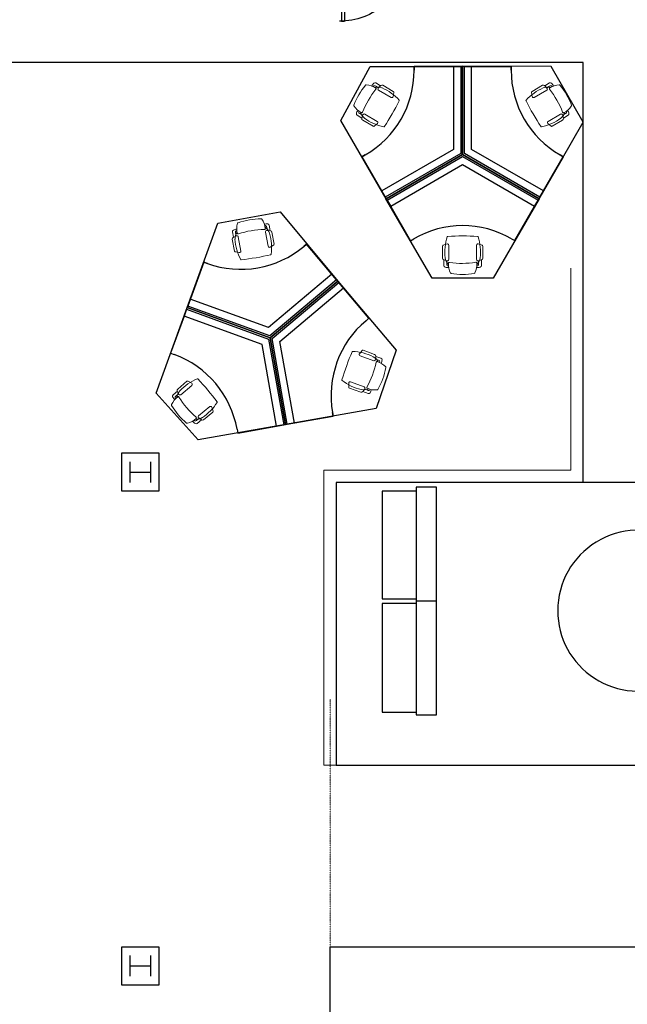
# Model space of a CAD drawing. Header units: inches. Extents: x -92 to 3837, y -260 to 2192.
# Tile 12 of 31: x 1028 to 1382, y 284 to 858. Entities that reach past the tile are written whole.
import ezdxf
from ezdxf import colors
from ezdxf.entities.mleader import LeaderData, LeaderLine
from ezdxf.math import Vec2, Vec3

# ---------------------------------------------------------------- set-up
doc = ezdxf.new("R2010")
doc.units = ezdxf.units.IN
doc.header["$MEASUREMENT"] = 0
doc.linetypes.add('Centerline_SM', pattern=[0.25, 0.15625, -0.03125, 0.03125, -0.03125])
doc.layers.get('0').update_dxf_attribs({"linetype": 'CONTINUOUS'})
for name, color, linetype in [('I-DOOR', 9, 'CONTINUOUS'), ('I-FLOR-CASE', 8, 'CONTINUOUS'), ('I-FURN', 8, 'CONTINUOUS'), ('I-FURN-CHAR', 9, 'CONTINUOUS'), ('I-WALL', 8, 'CONTINUOUS'), ('S-COLS', 7, 'CONTINUOUS'), ('triLabelLayer', 7, 'CONTINUOUS'), ('triSpaceLayer', 7, 'CONTINUOUS')]:
    doc.layers.add(name, color=color, linetype=linetype)
doc.styles.add('FDC_SPC', font='ROMANS.SHX', dxfattribs={"height": 12})
doc.styles.get("Standard").update_dxf_attribs({"font": 'romans.shx'})

# ---------------------------------------------------------------- blocks, each defined once
blk = doc.blocks.new('door')
for p, q in [((0, 0), (-36, 0)), ((-36, 0), (-36, -1.8)), ((0, 0), (0, -1.8)), ((0, -1.8), (-36, -1.8))]:
    blk.add_line(p, q)
at = {"extrusion": (0, 0, -1)}
blk.add_ellipse((0, 0), major_axis=(25.46, 25.46), ratio=1, start_param=2.356194, end_param=3.956783, dxfattribs=at)
blk = doc.blocks.new('Reception desk - Reception desk-5932769-LEVEL 02 - CAD Team Plan')
at = {"layer": 'I-FURN'}
for p, q in [((1258.69, 582.88), (1238.95, 582.88)), ((1238.95, 582.88), (1238.95, 520.15)), ((1270.5, 585.25), (1258.69, 585.25)), ((1258.69, 585.25), (1258.69, 518.89)), ((1270.5, 518.89), (1270.5, 585.25)), ((1238.95, 520.15), (1258.69, 520.15)), ((1258.69, 517.34), (1238.95, 517.34)), ((1238.95, 517.34), (1238.95, 453.9)), ((1258.69, 518.89), (1270.5, 518.89)), ((1270.5, 518.75), (1258.69, 518.75)), ((1258.69, 518.75), (1258.69, 452.39)), ((1270.5, 452.39), (1270.5, 518.75)), ((1238.95, 453.9), (1258.69, 453.9)), ((1258.69, 452.39), (1270.5, 452.39))]:
    blk.add_line(p, q, dxfattribs=at)
blk = doc.blocks.new('lobby rug - lobby rug-5932851-LEVEL 02 - CAD Team Plan')
at = {"layer": 'I-FURN'}
for start, end in [(62.90454, 180), (55.95694, 57.13549), (0, 18.62224), (180, 294.07522), (338.45182, 360), (296.27282, 298.48347)]:
    blk.add_arc((1388.16, 513.17), 46.95, start, end, dxfattribs=at)
blk = doc.blocks.new('120 Workstation - Single - 120 Workstation - Single-6158397-LEVEL 02 - CAD Team Plan')
at = {"layer": 'I-FURN'}
for p, q in [((0, 0), (-44.58, -25.74)), ((-44.08, -26.6), (0, -1.15)), ((44.52, -25.7), (0, 0)), ((0, -1.15), (44.02, -26.57)), ((0, -6.06), (-41.95, -30.28)), ((41.89, -30.25), (0, -6.06)), ((-44.58, -25.74), (-44.08, -26.6)), ((-44.08, -26.6), (-41.95, -30.28)), ((-44.08, -26.6), (-30.45, -50.2)), ((30.39, -50.17), (44.02, -26.57)), ((41.89, -30.25), (44.02, -26.57)), ((44.02, -26.57), (44.52, -25.7)), ((-41.95, -30.28), (-30.45, -50.2)), ((30.39, -50.17), (41.89, -30.25)), ((-30.45, -50.2), (-28.5, -49.07)), ((-30.45, -50.2), (-28.5, -49.07)), ((28.5, -49.07), (30.39, -50.17)), ((28.5, -49.07), (30.39, -50.17))]:
    blk.add_line(p, q, dxfattribs=at)
blk.add_arc((0, -98.44), 57, 60, 120, dxfattribs=at)
blk.add_arc((0, -98.44), 57, 60, 120, dxfattribs=at)
blk = doc.blocks.new('120 Workstation - Single - 120 Workstation - Single-6434444-LEVEL 02 - CAD Team Plan')
at = {"layer": 'I-FURN'}
for p, q in [((-30.45, 50.2), (-44.08, 26.6)), ((-41.95, 30.28), (-30.45, 50.2)), ((-30.45, 50.2), (-28.5, 49.07)), ((-28.5, 49.07), (-30.45, 50.2)), ((28.5, 49.07), (30.39, 50.17)), ((30.39, 50.17), (28.5, 49.07)), ((30.39, 50.17), (41.89, 30.25)), ((44.02, 26.57), (30.39, 50.17)), ((-44.08, 26.6), (-41.95, 30.28)), ((0, 6.06), (-41.95, 30.28)), ((41.89, 30.25), (0, 6.06)), ((41.89, 30.25), (44.02, 26.57)), ((-44.08, 26.6), (-44.58, 25.74)), ((-44.58, 25.74), (0, 0)), ((0, 1.15), (-44.08, 26.6)), ((44.02, 26.57), (0, 1.15)), ((0, 0), (44.52, 25.7)), ((44.52, 25.7), (44.02, 26.57))]:
    blk.add_line(p, q, dxfattribs=at)
blk.add_arc((0, 98.44), 57, 240, 300, dxfattribs=at)
blk.add_arc((0, 98.44), 57, 240, 300, dxfattribs=at)
blk = doc.blocks.new('120 Workstation - Single - 120 Workstation - Single-V18-LEVEL 02 - CAD Team Plan')
at = {"layer": 'I-FURN'}
for p, q in [((-30.45, 50.2), (-44.08, 26.6)), ((-41.95, 30.28), (-30.45, 50.2)), ((-30.45, 50.2), (-28.5, 49.07)), ((-28.5, 49.07), (-30.45, 50.2)), ((28.5, 49.07), (30.39, 50.17)), ((30.39, 50.17), (28.5, 49.07)), ((30.39, 50.17), (41.89, 30.25)), ((44.02, 26.57), (30.39, 50.17)), ((-44.08, 26.6), (-41.95, 30.28)), ((0, 6.06), (-41.95, 30.28)), ((41.89, 30.25), (0, 6.06)), ((41.89, 30.25), (44.02, 26.57)), ((-44.08, 26.6), (-44.58, 25.74)), ((-44.58, 25.74), (0, 0)), ((0, 1.15), (-44.08, 26.6)), ((44.02, 26.57), (0, 1.15)), ((0, 0), (44.52, 25.7)), ((44.52, 25.7), (44.02, 26.57))]:
    blk.add_line(p, q, dxfattribs=at)
blk.add_arc((0, 98.44), 57, 240, 300, dxfattribs=at)
blk.add_arc((0, 98.44), 57, 240, 300, dxfattribs=at)
blk = doc.blocks.new('120 Workstation - Single - 120 Workstation - Single-V19-LEVEL 02 - CAD Team Plan')
at = {"layer": 'I-FURN'}
for p, q in [((0, 0), (-44.58, -25.74)), ((-44.08, -26.6), (0, -1.15)), ((44.52, -25.7), (0, 0)), ((0, -1.15), (44.02, -26.57)), ((0, -6.06), (-41.95, -30.28)), ((41.89, -30.25), (0, -6.06)), ((-44.58, -25.74), (-44.08, -26.6)), ((-44.08, -26.6), (-41.95, -30.28)), ((-44.08, -26.6), (-30.45, -50.2)), ((30.39, -50.17), (44.02, -26.57)), ((41.89, -30.25), (44.02, -26.57)), ((44.02, -26.57), (44.52, -25.7)), ((-41.95, -30.28), (-30.45, -50.2)), ((30.39, -50.17), (41.89, -30.25)), ((-30.45, -50.2), (-28.5, -49.07)), ((-30.45, -50.2), (-28.5, -49.07)), ((28.5, -49.07), (30.39, -50.17)), ((28.5, -49.07), (30.39, -50.17))]:
    blk.add_line(p, q, dxfattribs=at)
blk.add_arc((0, -98.44), 57, 60, 120, dxfattribs=at)
blk.add_arc((0, -98.44), 57, 60, 120, dxfattribs=at)
blk = doc.blocks.new('120 Workstation - Single - 120 Workstation - Single 02-6434448-LEVEL 02 - CAD Team Plan')
at = {"layer": 'I-FURN'}
for p, q in [((-30.45, 50.2), (-44.08, 26.6)), ((-41.95, 30.28), (-30.45, 50.2)), ((-30.45, 50.2), (-28.5, 49.07)), ((-28.5, 49.07), (-30.45, 50.2)), ((28.5, 49.07), (30.39, 50.17)), ((30.39, 50.17), (28.5, 49.07)), ((30.39, 50.17), (41.89, 30.25)), ((44.02, 26.57), (30.39, 50.17)), ((-44.08, 26.6), (-41.95, 30.28)), ((0, 6.06), (-41.95, 30.28)), ((41.89, 30.25), (0, 6.06)), ((41.89, 30.25), (44.02, 26.57)), ((-44.08, 26.6), (-44.58, 25.74)), ((-44.58, 25.74), (0, 0)), ((0, 1.15), (-44.08, 26.6)), ((44.02, 26.57), (0, 1.15)), ((0, 0), (44.52, 25.7)), ((44.52, 25.7), (44.02, 26.57))]:
    blk.add_line(p, q, dxfattribs=at)
blk.add_arc((0, 98.44), 57, 240, 300, dxfattribs=at)
blk.add_arc((0, 98.44), 57, 240, 300, dxfattribs=at)
blk = doc.blocks.new('120 Workstation - Single - 120 Workstation - Single-V20-LEVEL 02 - CAD Team Plan')
at = {"layer": 'I-FURN'}
for p, q in [((-30.45, 50.2), (-44.08, 26.6)), ((-41.95, 30.28), (-30.45, 50.2)), ((-30.45, 50.2), (-28.5, 49.07)), ((-28.5, 49.07), (-30.45, 50.2)), ((28.5, 49.07), (30.39, 50.17)), ((30.39, 50.17), (28.5, 49.07)), ((30.39, 50.17), (41.89, 30.25)), ((44.02, 26.57), (30.39, 50.17)), ((-44.08, 26.6), (-41.95, 30.28)), ((0, 6.06), (-41.95, 30.28)), ((41.89, 30.25), (0, 6.06)), ((41.89, 30.25), (44.02, 26.57)), ((-44.08, 26.6), (-44.58, 25.74)), ((-44.58, 25.74), (0, 0)), ((0, 1.15), (-44.08, 26.6)), ((44.02, 26.57), (0, 1.15)), ((0, 0), (44.52, 25.7)), ((44.52, 25.7), (44.02, 26.57))]:
    blk.add_line(p, q, dxfattribs=at)
blk.add_arc((0, 98.44), 57, 240, 300, dxfattribs=at)
blk.add_arc((0, 98.44), 57, 240, 300, dxfattribs=at)
blk = doc.blocks.new('Task Chair - Task Chair-6158274-LEVEL 02 - CAD Team Plan')
at = {"lineweight": 5}
for p, q in [((-10.89, 14.02), (-10.89, 17.31)), ((10.89, 14.02), (10.89, 17.31)), ((-11.74, 13.02), (-11.74, 5.99)), ((-9.03, 14.51), (-10.99, 13.99)), ((-9.29, 14.44), (-9.29, 16.44)), ((-8.09, 5.32), (-8.09, 13.79)), ((8.09, 5.32), (8.09, 13.79)), ((9.03, 14.51), (10.99, 13.99)), ((9.29, 14.44), (9.29, 16.44)), ((11.74, 13.02), (11.74, 5.99)), ((-11.35, 5.44), (-9.09, 4.62)), ((11.35, 5.44), (9.09, 4.62))]:
    blk.add_line(p, q, dxfattribs=at)
for centre, radius, start, end in [((-9.98, 17.31), 0.911, 104.17322, 180), ((-8.73, 12.36), 6.02, 84.73068, 104.17322), ((-8.34, 16.66), 0.896, 85.74173, 150.2619), ((2.78, 16.57), 11.1, 153.38789, 183.8774), ((-6.7, 21.32), 0.5, 100.17834, 153.38789), ((0.18, -16.95), 39.38, 80.3974, 100.17834), ((6.66, 21.39), 0.5, 27.01843, 80.3974), ((-2.78, 16.57), 11.1, 356.61214, 27.01843), ((8.73, 12.36), 6.02, 75.82678, 95.26932), ((8.34, 16.66), 0.896, 29.7381, 94.25827), ((9.98, 17.31), 0.911, 360, 75.82678), ((-10.74, 13.02), 1, 105, 180), ((18.38, 9.32), 28.78, 173.24037, 197.98911), ((-3.71, 11.94), 6.53, 134.84247, 173.24037), ((-7.97, 16.44), 1.32, 150.2619, 180), ((-8.84, 13.79), 0.75, 0, 105), ((-7.79, 15.86), 0.5, 183.8774, 279.14111), ((0.29, -34.42), 50.42, 81.52325, 99.14111), ((7.8, 15.95), 0.5, 261.52325, 356.61214), ((8.84, 13.79), 0.75, 75, 180), ((3.71, 11.94), 6.53, 6.75963, 45.15753), ((-18.38, 9.32), 28.78, 341.9891, 6.75963), ((7.97, 16.44), 1.32, 360, 29.7381), ((10.74, 13.02), 1, 0, 75), ((-11.15, 5.99), 0.585, 180, 250), ((11.15, 5.99), 0.585, 290, 0), ((-8.84, 5.32), 0.75, 250, 360), ((-8.71, 0.53), 0.3, 197.98911, 267.02535), ((0.1, 169.98), 169.98, 267.02535, 272.90687), ((8.84, 5.32), 0.75, 180, 290), ((8.7, 0.52), 0.3, 272.90687, 341.9891)]:
    blk.add_arc(centre, radius, start, end, dxfattribs=at)
blk = doc.blocks.new('Task Chair - Task Chair-6417990-LEVEL 02 - CAD Team Plan')
at = {"lineweight": 5}
for p, q in [((-11.35, -5.44), (-9.09, -4.62)), ((-8.09, -5.32), (-8.09, -13.79)), ((8.09, -5.32), (8.09, -13.79)), ((11.35, -5.44), (9.09, -4.62)), ((-11.74, -13.02), (-11.74, -5.99)), ((11.74, -13.02), (11.74, -5.99)), ((-9.03, -14.51), (-10.99, -13.99)), ((-10.89, -14.02), (-10.89, -17.31)), ((-9.29, -14.44), (-9.29, -16.44)), ((9.03, -14.51), (10.99, -13.99)), ((9.29, -14.44), (9.29, -16.44)), ((10.89, -14.02), (10.89, -17.31))]:
    blk.add_line(p, q, dxfattribs=at)
for centre, radius, start, end in [((0.1, -169.98), 169.98, 87.09313, 92.97465), ((-11.15, -5.99), 0.585, 110, 180), ((18.38, -9.32), 28.78, 162.01089, 186.75963), ((-8.84, -5.32), 0.75, 0, 110), ((-8.71, -0.53), 0.3, 92.97465, 162.01089), ((8.84, -5.32), 0.75, 70, 180), ((8.7, -0.52), 0.3, 18.0109, 87.09313), ((-18.38, -9.32), 28.78, 353.24037, 18.0109), ((11.15, -5.99), 0.585, 360, 70), ((-10.74, -13.02), 1, 180, 255), ((-3.71, -11.94), 6.53, 186.75963, 225.15753), ((-7.97, -16.44), 1.32, 180, 209.7381), ((-8.34, -16.66), 0.896, 209.7381, 274.25827), ((-8.84, -13.79), 0.75, 255, 360), ((2.78, -16.57), 11.1, 176.1226, 206.61211), ((-7.79, -15.86), 0.5, 80.85889, 176.1226), ((0.29, 34.42), 50.42, 260.85889, 278.47675), ((-2.78, -16.57), 11.1, 332.98157, 3.38786), ((7.8, -15.95), 0.5, 3.38786, 98.47675), ((8.84, -13.79), 0.75, 180, 285), ((8.34, -16.66), 0.896, 265.74173, 330.2619), ((3.71, -11.94), 6.53, 314.84247, 353.24037), ((7.97, -16.44), 1.32, 330.2619, 0), ((10.74, -13.02), 1, 285, 360), ((-9.98, -17.31), 0.911, 180, 255.82678), ((-8.73, -12.36), 6.02, 255.82678, 275.26932), ((-6.7, -21.32), 0.5, 206.61211, 259.82166), ((0.18, 16.95), 39.38, 259.82166, 279.6026), ((6.66, -21.39), 0.5, 279.6026, 332.98157), ((8.73, -12.36), 6.02, 264.73068, 284.17322), ((9.98, -17.31), 0.911, 284.17322, 0)]:
    blk.add_arc(centre, radius, start, end, dxfattribs=at)

msp = doc.modelspace()

# ---------------------------------------------------------------- linework, layer by layer
at = {"layer": 'I-DOOR', "linetype": 'Centerline_SM', "lineweight": 13}
msp.add_line((1208.5, 461.49), (1208.5, 215.49), dxfattribs=at)
at = {"layer": 'I-WALL', "lineweight": 18}
for p, q in [((1348.88, 712.99), (1348.88, 595.12)), ((1356.13, 587.87), (1356.13, 712.99)), ((1204.88, 595.12), (1204.88, 422.99)), ((1348.88, 595.12), (1204.88, 595.12)), ((1212.13, 422.99), (1212.13, 587.87)), ((1212.13, 587.87), (1356.13, 587.87)), ((1204.88, 422.99), (1212.13, 422.99))]:
    msp.add_line(p, q, dxfattribs=at)
at = {"layer": 'S-COLS'}
for points in [[(1109, 605), (1087, 605), (1087, 583), (1109, 583)], [(1109, 317), (1087, 317), (1087, 295), (1109, 295)]]:
    msp.add_lwpolyline(points, close=True, dxfattribs=at)
at = {"layer": 'S-COLS', "flags": 128}
for points in [[(1092, 588), (1092, 600)], [(1104, 588), (1104, 600)], [(1092, 594), (1104, 594)], [(1092, 300), (1092, 312)], [(1104, 300), (1104, 312)], [(1092, 306), (1104, 306)]]:
    msp.add_lwpolyline(points, dxfattribs=at)
at = {"layer": 'triSpaceLayer'}
msp.add_lwpolyline([(1469, 587.87), (1356.13, 587.87), (1356.13, 832.99), (1017.5, 832.99), (1017.5, 828), (729.5, 828), (729.5, 823.75), (176.22, 823.75), (176.22, 826.78), (7.38, 826.78), (7.38, 858)], dxfattribs=at)
for points in [[(1285.81, 830.6), (1285.81, 779.19), (1241.24, 753.46), (1214.88, 799.11), (1231.95, 830.6), (1285.81, 830.6)], [(1356.13, 798.18), (1337.36, 830.67), (1285.81, 830.69), (1285.81, 779.19), (1330.33, 753.49), (1356.13, 798.18)], [(1285.81, 779.19), (1330.33, 753.49), (1303.52, 707.05), (1268.02, 707.06), (1240.99, 753.31), (1285.81, 779.19)], [(1143.16, 739.13), (1179.36, 745.72), (1213, 705.37), (1173.62, 672.33), (1125.25, 689.93), (1143.16, 739.13)], [(1173.62, 672.33), (1213, 705.37), (1246.99, 665.05), (1235.45, 631.03), (1182.55, 621.7), (1173.62, 672.33)], [(1182.55, 621.7), (1131.68, 612.73), (1107.13, 640.14), (1125.25, 689.93), (1173.62, 672.33), (1182.55, 621.7)], [(1447, 587.87), (1212.13, 587.87), (1212.13, 422.99), (1447, 422.99), (1447, 587.87)], [(1208.5, 317.01), (1455.5, 317.01), (1455.5, -34.46), (1425.72, -21.99), (1364.94, 7.38), (1208.5, 7.38), (1208.5, 317.01)]]:
    msp.add_lwpolyline(points, close=True, dxfattribs=at)

# ---------------------------------------------------------------- block references
at = {"layer": 'I-DOOR', "rotation": 89.98620900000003}
msp.add_blockref('door', (1215.13, 893.07), dxfattribs=at)
at = {"layer": 'I-FURN'}
for name, p, rotation in [('120 Workstation - Single - 120 Workstation - Single 02-6434448-LEVEL 02 - CAD Team Plan', (1285.81, 779.19), 60.00000000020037), ('120 Workstation - Single - 120 Workstation - Single-V20-LEVEL 02 - CAD Team Plan', (1285.81, 779.19), 300.0000000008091), ('120 Workstation - Single - 120 Workstation - Single-6434444-LEVEL 02 - CAD Team Plan', (1173.62, 672.33), 10.00000000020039), ('120 Workstation - Single - 120 Workstation - Single-V18-LEVEL 02 - CAD Team Plan', (1173.62, 672.33), 250.0000000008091), ('120 Workstation - Single - 120 Workstation - Single-6158397-LEVEL 02 - CAD Team Plan', (1173.62, 672.33), 310.0000000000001)]:
    msp.add_blockref(name, p, dxfattribs=dict(at, rotation=rotation))
for name, p in [('120 Workstation - Single - 120 Workstation - Single-V19-LEVEL 02 - CAD Team Plan', (1285.81, 779.19)), ('Reception desk - Reception desk-5932769-LEVEL 02 - CAD Team Plan', (0, 0)), ('lobby rug - lobby rug-5932851-LEVEL 02 - CAD Team Plan', (0, 0))]:
    msp.add_blockref(name, p, dxfattribs=at)
at = {"layer": 'I-FURN-CHAR'}
for name, p, rotation in [('Task Chair - Task Chair-6417990-LEVEL 02 - CAD Team Plan', (1244.71, 802.92), 240.0000000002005), ('Task Chair - Task Chair-6417990-LEVEL 02 - CAD Team Plan', (1326.91, 802.92), 120.0000000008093), ('Task Chair - Task Chair-6417990-LEVEL 02 - CAD Team Plan', (1165.38, 719.06), 190.0000000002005), ('Task Chair - Task Chair-6158274-LEVEL 02 - CAD Team Plan', (1285.81, 731.74), 180), ('Task Chair - Task Chair-6417990-LEVEL 02 - CAD Team Plan', (1218.22, 656.09), 70.00000000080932), ('Task Chair - Task Chair-6158274-LEVEL 02 - CAD Team Plan', (1137.27, 641.82), 129.9999999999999)]:
    msp.add_blockref(name, p, dxfattribs=dict(at, rotation=rotation))

# ---------------------------------------------------------------- texts
at = {"layer": 'triLabelLayer', "color": 7, "char_height": 12, "attachment_point": 5, "style": 'FDC_SPC'}
for insert in [(1250.34, 792.03), (1320.97, 792.09), (1285.66, 743.12), (1169.13, 709.02), (1210.31, 663.53), (1144.84, 651.33), (1329.56, 505.43)]:
    msp.add_mtext('{\\fSansSerif;\\H0.01;}', dxfattribs=dict(at, insert=insert))

# ---------------------------------------------------------------- leaders
at = {"layer": 'I-FLOR-CASE'}
ml = msp.add_multileader_mtext('Standard', dxfattribs=at)
ml.set_content('GLASS SHELVES', color=256)
ml.set_leader_properties()
ml.build(insert=Vec2(0, 0))
ml.multileader.update_dxf_attribs({"leader_type": 0, "text_right_attachment_type": 6, "dogleg_length": 0.36, "arrow_head_size": 0.18})
ctx = ml.context
ctx.base_point, ctx.arrow_head_size, ctx.landing_gap_size, ctx.plane_origin = Vec3(2901.13, 1435.73), 0.18, 0.09, Vec3(-3.53, 10.44)
ctx.right_attachment = 6
notes = []
notes.append((ctx, [(0, (0, 0, 0), (0, 0), (1, 0), 1, [])]))
ctx.mtext.insert, ctx.mtext.width = Vec3(2901.22, 1438.23), 24.3575
ml = msp.add_multileader_mtext('Standard', dxfattribs=at)
ml.set_content('GLASS SHELVES', color=256)
ml.set_leader_properties()
ml.build(insert=Vec2(0, 0))
ml.multileader.update_dxf_attribs({"leader_type": 0, "text_right_attachment_type": 6, "dogleg_length": 0.36, "arrow_head_size": 0.18})
ctx = ml.context
ctx.base_point, ctx.arrow_head_size, ctx.landing_gap_size, ctx.plane_origin = Vec3(3227.55, 1435.73), 0.18, 0.09, Vec3(322.89, 10.44)
ctx.right_attachment = 6
notes.append((ctx, [(0, (0, 0, 0), (0, 0), (1, 0), 1, [])]))
ctx.mtext.insert, ctx.mtext.width = Vec3(3227.64, 1438.23), 24.3575
for ctx, leaders in notes:
    for number, flags, end, landing, length, lines in leaders:
        leader = LeaderData()
        leader.index, (leader.has_last_leader_line, leader.has_dogleg_vector, leader.attachment_direction) = number, flags
        leader.last_leader_point, leader.dogleg_vector, leader.dogleg_length = Vec3(end), Vec3(landing), length
        for number, points, colour, breaks in lines:
            line = LeaderLine()
            line.index, line.vertices, line.color, line.breaks = number, Vec3.list(points), colors.encode_raw_color(colour), breaks
            leader.lines.append(line)
        ctx.leaders.append(leader)

doc.saveas('drawing.dxf')
